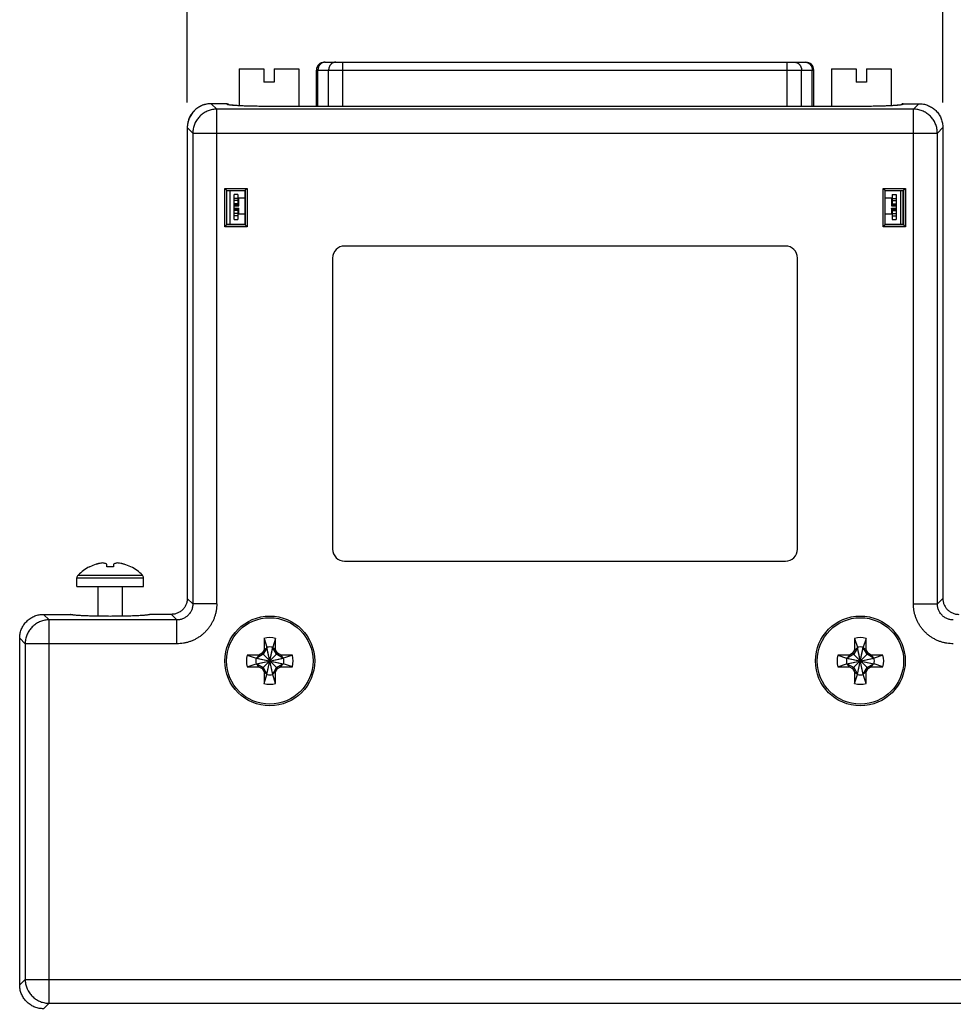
# Model space of a CAD drawing. Header units: inches. Extents: x 0.2 to 16.8, y 0.1 to 10.8.
# Tile 3 of 15: x 7.3 to 9.6, y 3.9 to 6.4. Entities that reach past the tile are written whole.
import ezdxf

# ---------------------------------------------------------------- set-up
doc = ezdxf.new("R2010")
doc.units = ezdxf.units.IN
doc.header["$LTSCALE"] = 0.935
doc.header["$MEASUREMENT"] = 0
doc.layers.get('0').update_dxf_attribs({"linetype": 'CONTINUOUS'})
doc.layers.add('DIMENSIONS', color=7, linetype='CONTINUOUS')
doc.styles.get("Standard").update_dxf_attribs({"font": 'txt', "width": 0.8})
doc.dimstyles.new('DIMSTYLE_1', dxfattribs={"dimtxt": 0.125, "dimasz": 0.18, "dimexe": 0.18, "dimexo": 0.0625, "dimgap": 0.09, "dimtad": 0, "dimtih": 1, "dimtoh": 1, "dimdec": 3, "dimzin": 4, "dimdsep": 46, "dimtxsty": 'STANDARD', "dimblk": '_FILLED', "dimblk1": '_FILLED', "dimblk2": '_FILLED', "dimcen": 0.09, "dimadec": 0, "dimazin": 0, "dimtp": 0.01, "dimtm": 0.01, "dimtfac": 1, "dimtdec": 3, "dimtofl": 0, "dimtmove": 0, "dimatfit": 3, "dimldrblk": '_FILLED', "dimfxl": 1, "dimtolj": 1, "dimtzin": 4, "dimarcsym": 0})

# ---------------------------------------------------------------- blocks, each defined once
blk = doc.blocks.new('_FILLED')
at = {"color": 0, "linetype": 'BYBLOCK'}
blk.add_solid([(0, 0), (-1, 0.174), (-1, -0.174)], dxfattribs=at)
blk = doc.blocks.new('*D3')
at = {"layer": 'DIMENSIONS', "color": 2, "linetype": 'CONTINUOUS'}
for p, q in [((7.6815, 6.1593), (7.6815, 7.228)), ((9.5751, 6.1593), (9.5751, 7.228)), ((7.6815, 7.103), (7.3215, 7.103)), ((9.5751, 7.103), (9.9415, 7.103))]:
    blk.add_line(p, q, dxfattribs=at)
at = {"layer": 'DIMENSIONS', "color": 2, "linetype": 'CONTINUOUS', "xscale": 0.18, "yscale": 0.18, "zscale": 0.18}
blk.add_blockref('_FILLED', (7.6815, 7.103), dxfattribs=at)
at = {"layer": 'DIMENSIONS', "color": 2, "linetype": 'CONTINUOUS', "xscale": 0.18, "yscale": 0.18, "zscale": 0.18, "rotation": 180}
blk.add_blockref('_FILLED', (9.5751, 7.103), dxfattribs=at)
at = {"layer": 'DIMENSIONS', "color": 2, "linetype": 'CONTINUOUS', "width": 0.8}
for s, p in [('1.894', (10.004, 7.0405)), ('[', (10.629, 7.0405)), ('48.1', (10.729, 7.0405)), (']', (11.129, 7.0405))]:
    blk.add_text(s, height=0.125, dxfattribs=at).set_placement(p)

msp = doc.modelspace()

# ---------------------------------------------------------------- linework, layer by layer
at = {"color": 7, "linetype": 'CONTINUOUS'}
for p, q in [((7.8114, 6.2442), (7.8114, 6.1515)), ((7.8114, 6.2442), (7.8734, 6.2442)), ((7.8734, 6.2442), (7.8734, 6.2107)), ((7.899, 6.2442), (7.899, 6.2107)), ((7.899, 6.2442), (7.961, 6.2442)), ((7.961, 6.2442), (7.961, 6.1499)), ((8.025, 6.2607), (9.2317, 6.2607)), ((8.0715, 6.1499), (8.0715, 6.2607)), ((9.1852, 6.1499), (9.1852, 6.2607)), ((9.2957, 6.2442), (9.2957, 6.1499)), ((9.2957, 6.2442), (9.3577, 6.2442)), ((9.3577, 6.2442), (9.3577, 6.2107)), ((9.3833, 6.2442), (9.3833, 6.2107)), ((9.3833, 6.2442), (9.4453, 6.2442)), ((9.4453, 6.2442), (9.4453, 6.1515)), ((8.0053, 6.1499), (8.0053, 6.241)), ((8.0053, 6.241), (9.2514, 6.241)), ((8.009, 6.1499), (8.009, 6.241)), ((8.0358, 6.1499), (8.0358, 6.241)), ((9.2209, 6.1499), (9.2209, 6.241)), ((9.2477, 6.1499), (9.2477, 6.241)), ((9.2514, 6.1499), (9.2514, 6.241)), ((7.899, 6.2107), (7.8734, 6.2107)), ((9.3833, 6.2107), (9.3577, 6.2107)), ((7.7414, 6.1567), (7.7414, 6.1567)), ((7.7414, 6.1567), (7.7553, 6.1429)), ((7.7812, 6.1567), (7.7414, 6.1567)), ((7.7812, 6.1554), (7.7812, 6.1567)), ((7.8837, 6.1499), (7.867, 6.15)), ((7.8862, 6.1499), (7.8837, 6.1499)), ((7.8862, 6.1499), (7.8862, 6.1499)), ((9.3734, 6.1499), (7.8862, 6.1499)), ((9.3705, 6.1499), (9.3705, 6.1499)), ((9.3901, 6.15), (9.3734, 6.1499)), ((9.4057, 6.1502), (9.3901, 6.15)), ((9.4755, 6.1567), (9.4755, 6.1554)), ((9.4755, 6.1567), (9.5152, 6.1567)), ((9.5014, 6.1429), (9.5152, 6.1567)), ((9.5152, 6.1567), (9.5152, 6.1567)), ((7.7553, 4.9028), (7.7553, 6.1429)), ((9.5014, 6.1429), (7.7553, 6.1429)), ((9.5014, 4.9028), (9.5014, 6.1429)), ((7.6815, 6.0968), (7.6815, 4.9167)), ((7.6815, 6.0968), (7.6954, 6.083)), ((7.6815, 6.0968), (7.6815, 6.0968)), ((9.5613, 6.083), (9.5751, 6.0968)), ((9.5751, 6.0968), (9.5751, 4.9167)), ((9.5752, 6.0968), (9.5751, 6.0968)), ((7.6954, 6.083), (7.6954, 4.9028)), ((7.6954, 6.083), (9.5613, 6.083)), ((9.5613, 4.9028), (9.5613, 6.083)), ((7.7753, 5.8483), (7.7753, 5.9444)), ((7.7753, 5.9444), (7.8314, 5.9444)), ((7.7803, 5.8533), (7.7803, 5.9394)), ((7.7803, 5.9394), (7.8264, 5.9394)), ((7.7805, 5.9389), (7.8258, 5.9389)), ((7.7808, 5.8539), (7.7808, 5.9389)), ((7.7878, 5.9389), (7.7878, 5.8539)), ((7.7986, 5.8667), (7.7986, 5.9288)), ((7.8085, 5.9288), (7.7986, 5.9288)), ((7.8085, 5.9288), (7.8085, 5.9027)), ((7.8258, 5.9389), (7.8258, 5.8539)), ((7.8264, 5.9394), (7.8264, 5.8533)), ((7.8314, 5.9444), (7.8314, 5.8483)), ((9.4253, 5.8483), (9.4253, 5.9444)), ((9.4253, 5.9444), (9.4814, 5.9444)), ((9.4303, 5.8533), (9.4303, 5.9394)), ((9.4303, 5.9394), (9.4764, 5.9394)), ((9.4308, 5.8539), (9.4308, 5.9389)), ((9.4308, 5.9389), (9.4762, 5.9389)), ((9.4482, 5.9288), (9.4482, 5.9027)), ((9.4482, 5.9288), (9.4581, 5.9288)), ((9.4581, 5.9288), (9.4581, 5.8667)), ((9.4689, 5.9389), (9.4689, 5.8539)), ((9.4758, 5.8539), (9.4758, 5.9389)), ((9.4764, 5.9394), (9.4764, 5.8533)), ((9.4814, 5.9444), (9.4814, 5.8483)), ((7.8085, 5.9194), (7.7986, 5.9194)), ((7.8085, 5.9143), (7.7986, 5.9143)), ((7.8085, 5.9061), (7.7986, 5.9061)), ((7.8085, 5.9047), (7.7986, 5.9047)), ((7.7986, 5.9027), (7.8085, 5.9027)), ((7.7986, 5.9007), (7.8104, 5.9007)), ((7.8104, 5.9007), (7.8104, 5.9201)), ((7.8258, 5.9201), (7.8104, 5.9201)), ((9.4463, 5.9201), (9.4308, 5.9201)), ((9.4463, 5.9201), (9.4463, 5.9007)), ((9.4463, 5.9007), (9.4581, 5.9007)), ((9.4482, 5.9194), (9.4581, 5.9194)), ((9.4482, 5.9143), (9.4581, 5.9143)), ((9.4482, 5.9061), (9.4581, 5.9061)), ((9.4482, 5.9047), (9.4581, 5.9047)), ((9.4482, 5.9027), (9.4581, 5.9027)), ((7.7986, 5.8947), (7.8104, 5.8947)), ((7.7986, 5.8927), (7.8085, 5.8927)), ((7.8085, 5.8907), (7.7986, 5.8907)), ((7.8085, 5.8893), (7.7986, 5.8893)), ((7.8085, 5.8811), (7.7986, 5.8811)), ((7.8085, 5.876), (7.7986, 5.876)), ((7.8085, 5.8927), (7.8085, 5.8667)), ((7.8085, 5.8808), (7.8258, 5.8808)), ((7.8104, 5.8808), (7.8104, 5.8947)), ((9.4308, 5.8808), (9.4482, 5.8808)), ((9.4463, 5.8947), (9.4463, 5.8808)), ((9.4463, 5.8947), (9.4581, 5.8947)), ((9.4482, 5.8927), (9.4482, 5.8667)), ((9.4482, 5.8927), (9.4581, 5.8927)), ((9.4482, 5.8907), (9.4581, 5.8907)), ((9.4482, 5.8893), (9.4581, 5.8893)), ((9.4482, 5.8811), (9.4581, 5.8811)), ((9.4482, 5.876), (9.4581, 5.876)), ((7.8264, 5.8533), (7.7803, 5.8533)), ((7.8258, 5.8539), (7.7805, 5.8539)), ((7.7986, 5.8666), (7.8085, 5.8666)), ((9.4764, 5.8533), (9.4303, 5.8533)), ((9.4762, 5.8539), (9.4308, 5.8539)), ((9.4482, 5.8666), (9.4581, 5.8666)), ((7.8314, 5.8483), (7.7753, 5.8483)), ((9.4814, 5.8483), (9.4253, 5.8483)), ((9.1808, 5.7999), (8.0758, 5.7999)), ((8.0458, 5.7699), (8.0458, 5.0399)), ((9.2108, 5.0399), (9.2108, 5.7699)), ((7.4799, 4.9959), (7.4799, 5.0026)), ((7.4969, 5.0026), (7.4969, 4.9959)), ((8.0758, 5.0099), (9.1808, 5.0099)), ((7.4049, 4.9464), (7.4049, 4.9681)), ((7.4049, 4.9681), (7.5719, 4.9681)), ((7.4078, 4.9752), (7.5689, 4.9752)), ((7.5719, 4.9464), (7.5719, 4.9681)), ((7.4049, 4.9464), (7.5719, 4.9464)), ((7.4579, 4.872), (7.4579, 4.9464)), ((7.5189, 4.872), (7.5189, 4.9464)), ((7.6954, 4.9028), (7.6815, 4.9167)), ((7.6815, 4.9167), (7.6815, 4.9167)), ((9.5751, 4.9167), (9.5613, 4.9028)), ((9.5752, 4.9167), (9.5751, 4.9167)), ((7.7553, 4.9028), (7.6954, 4.9028)), ((9.5014, 4.9028), (9.5613, 4.9028)), ((7.3214, 4.8767), (7.3214, 4.8767)), ((7.3353, 4.8629), (7.3214, 4.8767)), ((7.3214, 4.8767), (7.3885, 4.8767)), ((7.3353, 3.9019), (7.3353, 4.8629)), ((7.6554, 4.8629), (7.3353, 4.8629)), ((7.3885, 4.8767), (7.3885, 4.8767)), ((7.5883, 4.8767), (7.5882, 4.8767)), ((7.6416, 4.8767), (7.5882, 4.8767)), ((7.6416, 4.8767), (7.6416, 4.8767)), ((7.6554, 4.8629), (7.6416, 4.8767)), ((7.6554, 4.803), (7.6554, 4.8629)), ((7.2615, 3.948), (7.2615, 4.8168)), ((7.2754, 4.803), (7.2615, 4.8168)), ((7.2615, 4.8168), (7.2615, 4.8168)), ((7.8738, 4.8165), (7.8738, 4.7874)), ((7.8738, 4.8165), (7.8811, 4.7942)), ((7.9029, 4.8165), (7.8956, 4.7942)), ((7.9029, 4.7874), (7.9029, 4.8165)), ((9.3538, 4.8165), (9.3611, 4.7942)), ((9.3538, 4.8165), (9.3538, 4.7874)), ((9.3829, 4.8165), (9.3756, 4.7942)), ((9.3829, 4.7874), (9.3829, 4.8165)), ((7.2754, 4.803), (7.2754, 3.9618)), ((7.6554, 4.803), (7.2754, 4.803)), ((7.8811, 4.7928), (7.8717, 4.7766)), ((7.8738, 4.7874), (7.8811, 4.7928)), ((7.8811, 4.7942), (7.8811, 4.7928)), ((7.8956, 4.7256), (7.8811, 4.7942)), ((7.8811, 4.7256), (7.8956, 4.7942)), ((7.8956, 4.7271), (7.8811, 4.7928)), ((7.8811, 4.7271), (7.8956, 4.7928)), ((7.8956, 4.7928), (7.8956, 4.7942)), ((7.905, 4.7766), (7.8956, 4.7928)), ((7.9029, 4.7874), (7.8956, 4.7928)), ((9.3611, 4.7928), (9.3517, 4.7766)), ((9.3538, 4.7874), (9.3611, 4.7928)), ((9.3611, 4.7942), (9.3611, 4.7928)), ((9.3756, 4.7256), (9.3611, 4.7942)), ((9.3611, 4.7256), (9.3756, 4.7942)), ((9.3756, 4.7271), (9.3611, 4.7928)), ((9.3611, 4.7271), (9.3756, 4.7928)), ((9.3756, 4.7928), (9.3756, 4.7942)), ((9.3829, 4.7874), (9.3756, 4.7928)), ((9.385, 4.7766), (9.3756, 4.7928)), ((7.8317, 4.7745), (7.854, 4.7672)), ((7.8609, 4.7745), (7.8317, 4.7745)), ((7.854, 4.7672), (7.9227, 4.7526)), ((7.8555, 4.7672), (7.854, 4.7672)), ((7.854, 4.7526), (7.9227, 4.7672)), ((7.8717, 4.7766), (7.8555, 4.7672)), ((7.8609, 4.7745), (7.8555, 4.7672)), ((7.8555, 4.7672), (7.9212, 4.7526)), ((7.8555, 4.7526), (7.9212, 4.7672)), ((7.869, 4.7792), (7.8609, 4.7745)), ((7.8738, 4.7874), (7.869, 4.7792)), ((7.869, 4.7792), (7.9076, 4.7406)), ((7.869, 4.7406), (7.9076, 4.7792)), ((7.9076, 4.7792), (7.9029, 4.7874)), ((7.9212, 4.7672), (7.905, 4.7766)), ((7.9158, 4.7745), (7.9076, 4.7792)), ((7.9158, 4.7745), (7.9212, 4.7672)), ((7.945, 4.7745), (7.9158, 4.7745)), ((7.9227, 4.7672), (7.9212, 4.7672)), ((7.945, 4.7745), (7.9227, 4.7672)), ((9.3409, 4.7745), (9.3117, 4.7745)), ((9.3117, 4.7745), (9.334, 4.7672)), ((9.334, 4.7526), (9.4027, 4.7672)), ((9.3355, 4.7672), (9.334, 4.7672)), ((9.334, 4.7672), (9.4027, 4.7526)), ((9.3517, 4.7766), (9.3355, 4.7672)), ((9.3409, 4.7745), (9.3355, 4.7672)), ((9.3355, 4.7526), (9.4012, 4.7672)), ((9.3355, 4.7672), (9.4012, 4.7526)), ((9.349, 4.7792), (9.3409, 4.7745)), ((9.3538, 4.7874), (9.349, 4.7792)), ((9.349, 4.7792), (9.3876, 4.7406)), ((9.349, 4.7406), (9.3876, 4.7792)), ((9.3876, 4.7792), (9.3829, 4.7874)), ((9.4012, 4.7672), (9.385, 4.7766)), ((9.3958, 4.7745), (9.3876, 4.7792)), ((9.425, 4.7745), (9.3958, 4.7745)), ((9.3958, 4.7745), (9.4012, 4.7672)), ((9.4027, 4.7672), (9.4012, 4.7672)), ((9.425, 4.7745), (9.4027, 4.7672)), ((7.8317, 4.7453), (7.854, 4.7526)), ((7.8317, 4.7453), (7.8609, 4.7453)), ((7.854, 4.7526), (7.8555, 4.7526)), ((7.8609, 4.7453), (7.8555, 4.7526)), ((7.8555, 4.7526), (7.8717, 4.7433)), ((7.8609, 4.7453), (7.869, 4.7406)), ((7.869, 4.7406), (7.8738, 4.7324)), ((7.8717, 4.7433), (7.8811, 4.7271)), ((7.8956, 4.7271), (7.905, 4.7433)), ((7.9029, 4.7324), (7.9076, 4.7406)), ((7.905, 4.7433), (7.9212, 4.7526)), ((7.9076, 4.7406), (7.9158, 4.7453)), ((7.9158, 4.7453), (7.9212, 4.7526)), ((7.9158, 4.7453), (7.945, 4.7453)), ((7.9212, 4.7526), (7.9227, 4.7526)), ((7.945, 4.7453), (7.9227, 4.7526)), ((9.3117, 4.7453), (9.334, 4.7526)), ((9.3117, 4.7453), (9.3409, 4.7453)), ((9.334, 4.7526), (9.3355, 4.7526)), ((9.3355, 4.7526), (9.3517, 4.7433)), ((9.3409, 4.7453), (9.3355, 4.7526)), ((9.3409, 4.7453), (9.349, 4.7406)), ((9.349, 4.7406), (9.3538, 4.7324)), ((9.3517, 4.7433), (9.3611, 4.7271)), ((9.3756, 4.7271), (9.385, 4.7433)), ((9.3829, 4.7324), (9.3876, 4.7406)), ((9.385, 4.7433), (9.4012, 4.7526)), ((9.3876, 4.7406), (9.3958, 4.7453)), ((9.3958, 4.7453), (9.4012, 4.7526)), ((9.3958, 4.7453), (9.425, 4.7453)), ((9.4012, 4.7526), (9.4027, 4.7526)), ((9.425, 4.7453), (9.4027, 4.7526)), ((7.8738, 4.7324), (7.8738, 4.7033)), ((7.8738, 4.7324), (7.8811, 4.7271)), ((7.8738, 4.7033), (7.8811, 4.7256)), ((7.8811, 4.7271), (7.8811, 4.7256)), ((7.9029, 4.7324), (7.8956, 4.7271)), ((7.8956, 4.7256), (7.8956, 4.7271)), ((7.9029, 4.7033), (7.8956, 4.7256)), ((7.9029, 4.7033), (7.9029, 4.7324)), ((9.3538, 4.7324), (9.3611, 4.7271)), ((9.3538, 4.7324), (9.3538, 4.7033)), ((9.3538, 4.7033), (9.3611, 4.7256)), ((9.3611, 4.7271), (9.3611, 4.7256)), ((9.3829, 4.7324), (9.3756, 4.7271)), ((9.3756, 4.7256), (9.3756, 4.7271)), ((9.3829, 4.7033), (9.3756, 4.7256)), ((9.3829, 4.7033), (9.3829, 4.7324)), ((7.2615, 3.948), (7.2754, 3.9618)), ((7.2754, 3.9618), (9.9813, 3.9618)), ((7.2615, 3.948), (7.2615, 3.948)), ((7.3214, 3.8881), (7.3353, 3.9019)), ((7.3353, 3.9019), (9.9214, 3.9019))]:
    msp.add_line(p, q, dxfattribs=at)
for points in [[(7.7297, 6.1556), (7.7179, 6.1519), (7.7049, 6.1443), (7.6942, 6.1337), (7.6865, 6.1208), (7.6828, 6.109)], [(7.7884, 6.1534), (7.7866, 6.1537), (7.7853, 6.154), (7.7844, 6.1542), (7.7843, 6.1542)], [(7.867, 6.15), (7.8514, 6.1502), (7.844, 6.1503), (7.837, 6.1505), (7.8304, 6.1507), (7.8242, 6.1509), (7.8185, 6.1512), (7.8131, 6.1514), (7.8083, 6.1517), (7.8038, 6.152), (7.7999, 6.1523), (7.7963, 6.1526), (7.7933, 6.1528), (7.7906, 6.1531), (7.7884, 6.1534)], [(9.4683, 6.1534), (9.4661, 6.1531), (9.4635, 6.1529), (9.4604, 6.1526), (9.4569, 6.1523), (9.453, 6.152), (9.4486, 6.1517), (9.4437, 6.1514), (9.4384, 6.1512), (9.4327, 6.151), (9.4265, 6.1507), (9.4199, 6.1505), (9.413, 6.1504), (9.4057, 6.1502)], [(9.4727, 6.1543), (9.4727, 6.1543), (9.4723, 6.1542), (9.4714, 6.154), (9.4701, 6.1537), (9.4683, 6.1534)]]:
    msp.add_lwpolyline(points, dxfattribs=at)
for centre, radius in [((7.8883, 4.7599), 0.1125), ((7.8883, 4.7599), 0.1083), ((9.3683, 4.7599), 0.1125), ((9.3683, 4.7599), 0.1083)]:
    msp.add_circle(centre, radius, dxfattribs=at)
for centre, radius, start, end in [((8.025, 6.241), 0.0197, 90, 180), ((9.2317, 6.241), 0.0197, 0, 90), ((8.0758, 5.7699), 0.03, 90, 180), ((9.1808, 5.7699), 0.03, 0, 90), ((8.0758, 5.0399), 0.03, 180, 270), ((9.1808, 5.0399), 0.03, 270, 360), ((7.4884, 4.8941), 0.1143, 117.0949, 134.8073), ((7.4884, 4.8941), 0.114, 107.8829, 116.7492), ((7.4884, 4.8941), 0.114, 63.2508, 72.1171), ((7.4884, 4.8941), 0.1143, 45.1927, 62.9051), ((7.4149, 4.9681), 0.01, 134.8073, 180), ((7.5619, 4.9681), 0.01, 0, 45.1927), ((7.8883, 4.7599), 0.0585, 75.5723, 104.4277), ((9.3683, 4.7599), 0.0585, 75.5723, 104.4277), ((7.8883, 4.7599), 0.0351, 78.0164, 101.9836), ((9.3683, 4.7599), 0.0351, 78.0164, 101.9836), ((7.8883, 4.7599), 0.0585, 165.5723, 194.4277), ((7.8883, 4.7599), 0.0351, 168.0164, 191.9836), ((7.8883, 4.7599), 0.0351, 348.0164, 11.9836), ((7.8883, 4.7599), 0.0585, 345.5723, 14.4277), ((9.3683, 4.7599), 0.0585, 165.5723, 194.4277), ((9.3683, 4.7599), 0.0351, 168.0164, 191.9836), ((9.3683, 4.7599), 0.0351, 348.0164, 11.9836), ((9.3683, 4.7599), 0.0585, 345.5723, 14.4277), ((7.8883, 4.7599), 0.0351, 258.0164, 281.9836), ((9.3683, 4.7599), 0.0351, 258.0164, 281.9836), ((7.8883, 4.7599), 0.0585, 255.5723, 284.4277), ((9.3683, 4.7599), 0.0585, 255.5723, 284.4277)]:
    msp.add_arc(centre, radius, start, end, dxfattribs=at)
for points, knots in [([(8.0229, 6.2602), (8.0222, 6.26), (8.0209, 6.2596), (8.0191, 6.2588), (8.0173, 6.2577), (8.0157, 6.2564), (8.0142, 6.255), (8.0129, 6.2533), (8.0117, 6.2515), (8.0107, 6.2496), (8.01, 6.2475), (8.0094, 6.2454), (8.0091, 6.2432), (8.009, 6.2417), (8.009, 6.241)], [0, 0, 0, 0, 0.079212, 0.159013, 0.239546, 0.320916, 0.403181, 0.486354, 0.570403, 0.655253, 0.740794, 0.826879, 0.913343, 1, 1, 1, 1]), ([(8.0268, 6.2607), (8.0262, 6.2607), (8.0248, 6.2606), (8.0235, 6.2604), (8.0229, 6.2602)], [0, 0, 0, 0, 0.499325, 1, 1, 1, 1]), ([(8.0536, 6.2607), (8.053, 6.2607), (8.0516, 6.2606), (8.0497, 6.2602), (8.0477, 6.2596), (8.0459, 6.2588), (8.0441, 6.2577), (8.0425, 6.2564), (8.041, 6.255), (8.0397, 6.2533), (8.0385, 6.2515), (8.0375, 6.2496), (8.0368, 6.2475), (8.0362, 6.2454), (8.0359, 6.2432), (8.0358, 6.2417), (8.0358, 6.241)], [0, 0, 0, 0, 0.0679, 0.135984, 0.204424, 0.273373, 0.342956, 0.41326, 0.484338, 0.556201, 0.628821, 0.702133, 0.776041, 0.850421, 0.925127, 1, 1, 1, 1]), ([(9.203, 6.2607), (9.2037, 6.2607), (9.205, 6.2606), (9.207, 6.2602), (9.2089, 6.2596), (9.2108, 6.2588), (9.2126, 6.2577), (9.2142, 6.2564), (9.2157, 6.255), (9.217, 6.2533), (9.2182, 6.2515), (9.2191, 6.2496), (9.2199, 6.2475), (9.2205, 6.2454), (9.2208, 6.2432), (9.2209, 6.2417), (9.2209, 6.241)], [0, 0, 0, 0, 0.0679, 0.135984, 0.204424, 0.273373, 0.342956, 0.41326, 0.484338, 0.556201, 0.628821, 0.702133, 0.776041, 0.850421, 0.925127, 1, 1, 1, 1]), ([(9.2298, 6.2607), (9.2305, 6.2607), (9.2318, 6.2606), (9.2332, 6.2604), (9.2338, 6.2602)], [0, 0, 0, 0, 0.499325, 1, 1, 1, 1]), ([(9.2338, 6.2602), (9.2345, 6.26), (9.2358, 6.2596), (9.2376, 6.2588), (9.2394, 6.2577), (9.241, 6.2564), (9.2425, 6.255), (9.2438, 6.2533), (9.245, 6.2515), (9.246, 6.2496), (9.2467, 6.2475), (9.2473, 6.2454), (9.2476, 6.2432), (9.2477, 6.2417), (9.2477, 6.241)], [0, 0, 0, 0, 0.079212, 0.159013, 0.239546, 0.320916, 0.403181, 0.486354, 0.570403, 0.655253, 0.740794, 0.826879, 0.913343, 1, 1, 1, 1]), ([(7.7297, 6.1556), (7.7281, 6.1552), (7.7248, 6.1544), (7.7197, 6.1527), (7.7147, 6.1505), (7.7098, 6.1478), (7.7053, 6.1447), (7.701, 6.1411), (7.6971, 6.1372), (7.6936, 6.133), (7.6904, 6.1284), (7.6877, 6.1236), (7.6855, 6.1185), (7.6839, 6.1136), (7.6831, 6.1104), (7.6828, 6.109)], [0, 0, 0, 0, 0.06869, 0.14791, 0.227056, 0.306114, 0.385085, 0.463994, 0.542874, 0.621762, 0.700696, 0.779707, 0.858803, 0.937977, 1, 1, 1, 1]), ([(7.7414, 6.1567), (7.7396, 6.1567), (7.7359, 6.1565), (7.732, 6.156), (7.7299, 6.1556), (7.7297, 6.1556)], [0, 0, 0, 0, 0.468635, 0.937416, 1, 1, 1, 1]), ([(7.7812, 6.1567), (7.7815, 6.1567), (7.7821, 6.1567), (7.7829, 6.1564), (7.7838, 6.1561), (7.7845, 6.1555), (7.7851, 6.1549), (7.7855, 6.1543), (7.7857, 6.154), (7.7857, 6.1539)], [0, 0, 0, 0, 0.154357, 0.312359, 0.472052, 0.631519, 0.789127, 0.943862, 1, 1, 1, 1]), ([(7.7812, 6.1554), (7.7815, 6.1554), (7.7821, 6.1553), (7.7829, 6.1551), (7.7837, 6.1547), (7.7842, 6.1544), (7.7845, 6.1542), (7.7845, 6.1542)], [0, 0, 0, 0, 0.244728, 0.489426, 0.734077, 0.978669, 1, 1, 1, 1]), ([(7.7826, 6.1545), (7.7823, 6.1546), (7.7817, 6.1547), (7.7812, 6.1552), (7.7812, 6.1554)], [0, 0, 0, 0, 0.668007, 1, 1, 1, 1]), ([(7.79, 6.1532), (7.789, 6.1533), (7.7871, 6.1535), (7.7852, 6.1539), (7.7844, 6.154)], [0, 0, 0, 0, 0.559341, 1, 1, 1, 1]), ([(7.8862, 6.1499), (7.8834, 6.1499), (7.8777, 6.1499), (7.8691, 6.1499), (7.8607, 6.15), (7.8523, 6.1502), (7.8442, 6.1503), (7.8364, 6.1505), (7.829, 6.1508), (7.8219, 6.151), (7.8153, 6.1513), (7.8091, 6.1516), (7.8035, 6.152), (7.7985, 6.1523), (7.794, 6.1527), (7.7913, 6.153), (7.79, 6.1532)], [0, 0, 0, 0, 0.088787, 0.177697, 0.265894, 0.352571, 0.436933, 0.518225, 0.595886, 0.66947, 0.738523, 0.802561, 0.861091, 0.913694, 0.960091, 1, 1, 1, 1]), ([(9.4666, 6.1532), (9.4654, 6.153), (9.4626, 6.1527), (9.4582, 6.1523), (9.4531, 6.152), (9.4475, 6.1516), (9.4414, 6.1513), (9.4347, 6.151), (9.4277, 6.1508), (9.4202, 6.1505), (9.4124, 6.1503), (9.4043, 6.1502), (9.396, 6.15), (9.3875, 6.1499), (9.379, 6.1499), (9.3733, 6.1499), (9.3705, 6.1499)], [0, 0, 0, 0, 0.03997, 0.086419, 0.139076, 0.197655, 0.261727, 0.330807, 0.404404, 0.482055, 0.56332, 0.647635, 0.734253, 0.822395, 0.911253, 1, 1, 1, 1]), ([(9.4755, 6.1554), (9.4755, 6.1552), (9.4749, 6.1547), (9.4739, 6.1544), (9.4721, 6.154), (9.4706, 6.1537), (9.4698, 6.1536)], [0, 0, 0, 0, 0.094093, 0.283542, 0.584915, 1, 1, 1, 1]), ([(9.4755, 6.1567), (9.4752, 6.1567), (9.4746, 6.1567), (9.4738, 6.1565), (9.473, 6.1561), (9.4723, 6.1556), (9.4716, 6.155), (9.4712, 6.1544), (9.471, 6.154), (9.471, 6.1539)], [0, 0, 0, 0, 0.151325, 0.301894, 0.454162, 0.609211, 0.766884, 0.926165, 1, 1, 1, 1]), ([(9.4755, 6.1554), (9.4752, 6.1554), (9.4746, 6.1553), (9.4737, 6.1551), (9.473, 6.1547), (9.4725, 6.1544), (9.4722, 6.1542), (9.4722, 6.1542)], [0, 0, 0, 0, 0.244769, 0.489504, 0.734187, 0.978808, 1, 1, 1, 1]), ([(9.5152, 6.1567), (9.5171, 6.1567), (9.5208, 6.1565), (9.5263, 6.1558), (9.5317, 6.1545), (9.5369, 6.1527), (9.542, 6.1505), (9.5468, 6.1478), (9.5514, 6.1447), (9.5556, 6.1412), (9.5596, 6.1373), (9.5631, 6.133), (9.5662, 6.1284), (9.5689, 6.1236), (9.5712, 6.1185), (9.5729, 6.1133), (9.5742, 6.1079), (9.575, 6.1024), (9.5751, 6.0987), (9.5751, 6.0968)], [0, 0, 0, 0, 0.058926, 0.11785, 0.176738, 0.235578, 0.294358, 0.353078, 0.411754, 0.47041, 0.529078, 0.587797, 0.646584, 0.705423, 0.764291, 0.823182, 0.882097, 0.94104, 1, 1, 1, 1]), ([(7.7553, 6.1429), (7.7534, 6.1429), (7.7497, 6.1427), (7.7443, 6.1419), (7.7389, 6.1406), (7.7336, 6.1389), (7.7286, 6.1366), (7.7237, 6.1339), (7.7192, 6.1308), (7.7149, 6.1273), (7.711, 6.1233), (7.7075, 6.1191), (7.7043, 6.1145), (7.7016, 6.1097), (7.6994, 6.1046), (7.6976, 6.0994), (7.6963, 6.094), (7.6955, 6.0885), (7.6954, 6.0848), (7.6954, 6.083)], [0, 0, 0, 0, 0.05878, 0.117574, 0.176382, 0.235203, 0.294035, 0.352875, 0.411723, 0.470574, 0.529426, 0.588278, 0.647125, 0.705965, 0.764797, 0.823618, 0.882426, 0.94122, 1, 1, 1, 1]), ([(9.5613, 6.083), (9.5613, 6.0848), (9.5611, 6.0885), (9.5604, 6.094), (9.5591, 6.0994), (9.5573, 6.1046), (9.5551, 6.1097), (9.5524, 6.1145), (9.5492, 6.1191), (9.5457, 6.1233), (9.5418, 6.1273), (9.5375, 6.1308), (9.5329, 6.1339), (9.5281, 6.1366), (9.523, 6.1389), (9.5178, 6.1406), (9.5124, 6.1419), (9.5069, 6.1427), (9.5032, 6.1429), (9.5014, 6.1429)], [0, 0, 0, 0, 0.05878, 0.117574, 0.176382, 0.235203, 0.294035, 0.352875, 0.411722, 0.470574, 0.529426, 0.588277, 0.647125, 0.705965, 0.764797, 0.823618, 0.882426, 0.94122, 1, 1, 1, 1]), ([(7.6828, 6.109), (7.6827, 6.1086), (7.6823, 6.1064), (7.6817, 6.1024), (7.6815, 6.0987), (7.6815, 6.0968)], [0, 0, 0, 0, 0.097948, 0.548995, 1, 1, 1, 1]), ([(7.7803, 5.9394), (7.7803, 5.9395), (7.7802, 5.9395), (7.78, 5.9397), (7.7797, 5.94), (7.7793, 5.9404), (7.7787, 5.941), (7.778, 5.9417), (7.7772, 5.9425), (7.7763, 5.9434), (7.7756, 5.9441), (7.7753, 5.9444)], [0, 0, 0, 0, 0.01033, 0.043541, 0.104165, 0.191721, 0.305315, 0.445628, 0.609231, 0.79615, 1, 1, 1, 1]), ([(7.8264, 5.9394), (7.8264, 5.9395), (7.8265, 5.9395), (7.8267, 5.9397), (7.827, 5.94), (7.8274, 5.9404), (7.828, 5.941), (7.8287, 5.9417), (7.8295, 5.9425), (7.8304, 5.9434), (7.8311, 5.9441), (7.8314, 5.9444)], [0, 0, 0, 0, 0.01033, 0.043541, 0.104165, 0.191721, 0.305315, 0.445628, 0.609231, 0.79615, 1, 1, 1, 1]), ([(9.4303, 5.9394), (9.4303, 5.9395), (9.4302, 5.9395), (9.43, 5.9397), (9.4297, 5.94), (9.4293, 5.9404), (9.4287, 5.941), (9.428, 5.9417), (9.4272, 5.9425), (9.4263, 5.9434), (9.4256, 5.9441), (9.4253, 5.9444)], [0, 0, 0, 0, 0.01033, 0.043541, 0.104165, 0.191721, 0.305315, 0.445628, 0.609231, 0.79615, 1, 1, 1, 1]), ([(9.4764, 5.9394), (9.4764, 5.9395), (9.4765, 5.9395), (9.4767, 5.9397), (9.477, 5.94), (9.4774, 5.9404), (9.478, 5.941), (9.4787, 5.9417), (9.4795, 5.9425), (9.4804, 5.9434), (9.4811, 5.9441), (9.4814, 5.9444)], [0, 0, 0, 0, 0.01033, 0.043541, 0.104165, 0.191721, 0.305315, 0.445628, 0.609231, 0.79615, 1, 1, 1, 1]), ([(7.8085, 5.9203), (7.8085, 5.9202), (7.8085, 5.9202), (7.8086, 5.9202), (7.8088, 5.9202), (7.8091, 5.9202), (7.8093, 5.9202), (7.8097, 5.9202), (7.8099, 5.9202), (7.81, 5.9201)], [0, 0, 0, 0, 0.027223, 0.098732, 0.213542, 0.367625, 0.555066, 0.768533, 1, 1, 1, 1]), ([(7.8085, 5.9027), (7.8085, 5.9027), (7.8085, 5.9026), (7.8086, 5.9026), (7.8086, 5.9026)], [0, 0, 0, 0, 0.29036, 1, 1, 1, 1]), ([(7.8086, 5.9026), (7.8086, 5.9025), (7.8087, 5.9024), (7.8089, 5.9022), (7.8092, 5.9019), (7.8096, 5.9016), (7.8098, 5.9013), (7.81, 5.9012)], [0, 0, 0, 0, 0.101964, 0.250063, 0.448544, 0.699991, 1, 1, 1, 1]), ([(9.4463, 5.9201), (9.4464, 5.9201), (9.4466, 5.9201), (9.447, 5.9202), (9.4473, 5.9202), (9.4476, 5.9202), (9.4479, 5.9202), (9.4481, 5.9202), (9.4481, 5.9202), (9.4482, 5.9202)], [0, 0, 0, 0, 0.19843, 0.38916, 0.565057, 0.719508, 0.846473, 0.941077, 1, 1, 1, 1]), ([(9.4481, 5.9026), (9.4481, 5.9025), (9.4479, 5.9024), (9.4477, 5.9022), (9.4475, 5.9019), (9.4471, 5.9016), (9.4468, 5.9013), (9.4467, 5.9012)], [0, 0, 0, 0, 0.101964, 0.250063, 0.448544, 0.699991, 1, 1, 1, 1]), ([(9.4482, 5.9027), (9.4482, 5.9027), (9.4482, 5.9026), (9.4481, 5.9026), (9.4481, 5.9026)], [0, 0, 0, 0, 0.29036, 1, 1, 1, 1]), ([(7.8085, 5.8927), (7.8085, 5.8927), (7.8085, 5.8928), (7.8086, 5.8928), (7.8086, 5.8928)], [0, 0, 0, 0, 0.29036, 1, 1, 1, 1]), ([(7.8086, 5.8928), (7.8086, 5.8929), (7.8087, 5.893), (7.8089, 5.8932), (7.8092, 5.8935), (7.8096, 5.8938), (7.8098, 5.8941), (7.81, 5.8942)], [0, 0, 0, 0, 0.101964, 0.250063, 0.448544, 0.699991, 1, 1, 1, 1]), ([(9.4481, 5.8928), (9.4481, 5.8929), (9.4479, 5.893), (9.4477, 5.8932), (9.4475, 5.8935), (9.4471, 5.8938), (9.4468, 5.8941), (9.4467, 5.8942)], [0, 0, 0, 0, 0.101964, 0.250063, 0.448544, 0.699991, 1, 1, 1, 1]), ([(9.4482, 5.8927), (9.4482, 5.8927), (9.4482, 5.8928), (9.4481, 5.8928), (9.4481, 5.8928)], [0, 0, 0, 0, 0.29036, 1, 1, 1, 1]), ([(7.7803, 5.8533), (7.7803, 5.8533), (7.7802, 5.8532), (7.78, 5.853), (7.7797, 5.8527), (7.7793, 5.8523), (7.7787, 5.8517), (7.778, 5.851), (7.7772, 5.8502), (7.7763, 5.8493), (7.7756, 5.8486), (7.7753, 5.8483)], [0, 0, 0, 0, 0.01033, 0.043541, 0.104165, 0.191721, 0.305315, 0.445628, 0.609231, 0.79615, 1, 1, 1, 1]), ([(7.8264, 5.8533), (7.8264, 5.8533), (7.8265, 5.8532), (7.8267, 5.853), (7.827, 5.8527), (7.8274, 5.8523), (7.828, 5.8517), (7.8287, 5.851), (7.8295, 5.8502), (7.8304, 5.8493), (7.8311, 5.8486), (7.8314, 5.8483)], [0, 0, 0, 0, 0.01033, 0.043541, 0.104165, 0.191721, 0.305315, 0.445628, 0.609231, 0.79615, 1, 1, 1, 1]), ([(9.4303, 5.8533), (9.4303, 5.8533), (9.4302, 5.8532), (9.43, 5.853), (9.4297, 5.8527), (9.4293, 5.8523), (9.4287, 5.8517), (9.428, 5.851), (9.4272, 5.8502), (9.4263, 5.8493), (9.4256, 5.8486), (9.4253, 5.8483)], [0, 0, 0, 0, 0.01033, 0.043541, 0.104165, 0.191721, 0.305315, 0.445628, 0.609231, 0.79615, 1, 1, 1, 1]), ([(9.4764, 5.8533), (9.4764, 5.8533), (9.4765, 5.8532), (9.4767, 5.853), (9.477, 5.8527), (9.4774, 5.8523), (9.478, 5.8517), (9.4787, 5.851), (9.4795, 5.8502), (9.4804, 5.8493), (9.4811, 5.8486), (9.4814, 5.8483)], [0, 0, 0, 0, 0.01033, 0.043541, 0.104165, 0.191721, 0.305315, 0.445628, 0.609231, 0.79615, 1, 1, 1, 1]), ([(7.4365, 4.9956), (7.4366, 4.9957), (7.4367, 4.9957), (7.4369, 4.9958), (7.437, 4.9959), (7.4371, 4.9959)], [0, 0, 0, 0, 0.333327, 0.66666, 1, 1, 1, 1]), ([(7.4702, 5.0055), (7.4684, 5.0054), (7.4647, 5.005), (7.4591, 5.004), (7.4553, 5.0031), (7.4534, 5.0026)], [0, 0, 0, 0, 0.321164, 0.647819, 1, 1, 1, 1]), ([(7.4799, 5.0026), (7.4788, 5.0031), (7.4766, 5.004), (7.4733, 5.005), (7.4712, 5.0054), (7.4702, 5.0055)], [0, 0, 0, 0, 0.366515, 0.692656, 1, 1, 1, 1]), ([(7.4884, 4.9959), (7.4874, 4.9959), (7.4856, 4.9959), (7.4827, 4.9958), (7.4808, 4.9957), (7.4799, 4.9956)], [0, 0, 0, 0, 0.333475, 0.66683, 1, 1, 1, 1]), ([(7.4799, 4.9956), (7.4799, 4.9957), (7.4799, 4.9957), (7.4799, 4.9958), (7.4799, 4.9959), (7.4799, 4.9959)], [0, 0, 0, 0, 0.334472, 0.667839, 1, 1, 1, 1]), ([(7.4969, 4.9956), (7.4959, 4.9957), (7.494, 4.9958), (7.4912, 4.9959), (7.4893, 4.9959), (7.4884, 4.9959)], [0, 0, 0, 0, 0.333186, 0.666534, 1, 1, 1, 1]), ([(7.5066, 5.0055), (7.5055, 5.0054), (7.5034, 5.005), (7.5002, 5.004), (7.498, 5.0031), (7.4969, 5.0026)], [0, 0, 0, 0, 0.31055, 0.635789, 1, 1, 1, 1]), ([(7.4969, 4.9959), (7.4969, 4.9959), (7.4969, 4.9958), (7.4969, 4.9957), (7.4969, 4.9957), (7.4969, 4.9956)], [0, 0, 0, 0, 0.332161, 0.665528, 1, 1, 1, 1]), ([(7.5234, 5.0026), (7.5214, 5.0031), (7.5176, 5.004), (7.512, 5.005), (7.5084, 5.0054), (7.5066, 5.0055)], [0, 0, 0, 0, 0.35898, 0.686301, 1, 1, 1, 1]), ([(7.5175, 5.004), (7.5175, 5.004), (7.5195, 5.0036), (7.5214, 5.0031), (7.5234, 5.0026)], [0, 0, 0, 0, 0.009988, 1, 1, 1, 1]), ([(7.5402, 4.9956), (7.5402, 4.9957), (7.54, 4.9957), (7.5399, 4.9958), (7.5397, 4.9959), (7.5397, 4.9959)], [0, 0, 0, 0, 0.333327, 0.66666, 1, 1, 1, 1]), ([(7.6815, 4.9167), (7.6815, 4.9153), (7.6814, 4.9125), (7.6807, 4.9083), (7.6796, 4.9043), (7.6781, 4.9004), (7.6762, 4.8966), (7.674, 4.8931), (7.6713, 4.8899), (7.6684, 4.8869), (7.6651, 4.8843), (7.6616, 4.882), (7.6579, 4.8801), (7.654, 4.8786), (7.6499, 4.8775), (7.6458, 4.8769), (7.643, 4.8767), (7.6416, 4.8767)], [0, 0, 0, 0, 0.066835, 0.13369, 0.200517, 0.267278, 0.333934, 0.400464, 0.466899, 0.533287, 0.599693, 0.66618, 0.732792, 0.799516, 0.866318, 0.933166, 1, 1, 1, 1]), ([(9.5751, 4.9167), (9.5751, 4.9153), (9.5753, 4.9125), (9.5759, 4.9083), (9.577, 4.9043), (9.5785, 4.9004), (9.5804, 4.8966), (9.5827, 4.8931), (9.5853, 4.8899), (9.5883, 4.8869), (9.5916, 4.8843), (9.5951, 4.882), (9.5988, 4.8801), (9.6027, 4.8786), (9.6068, 4.8775), (9.6109, 4.8769), (9.6137, 4.8767), (9.6151, 4.8767)], [0, 0, 0, 0, 0.066798, 0.133548, 0.200247, 0.266906, 0.333534, 0.400134, 0.466714, 0.533287, 0.599867, 0.666466, 0.733095, 0.799754, 0.86645, 0.933195, 1, 1, 1, 1]), ([(7.6954, 4.9028), (7.6954, 4.9014), (7.6952, 4.8986), (7.6946, 4.8944), (7.6935, 4.8904), (7.692, 4.8865), (7.6901, 4.8827), (7.6878, 4.8792), (7.6852, 4.876), (7.6823, 4.873), (7.679, 4.8704), (7.6755, 4.8681), (7.6718, 4.8662), (7.6679, 4.8647), (7.6638, 4.8637), (7.6596, 4.863), (7.6568, 4.8629), (7.6554, 4.8629)], [0, 0, 0, 0, 0.067223, 0.134241, 0.20106, 0.267706, 0.334202, 0.400585, 0.466902, 0.533198, 0.599515, 0.665898, 0.732391, 0.799031, 0.865837, 0.932829, 1, 1, 1, 1]), ([(7.7553, 4.9028), (7.7553, 4.9001), (7.7551, 4.8947), (7.754, 4.8865), (7.7524, 4.8784), (7.75, 4.8704), (7.747, 4.8627), (7.7434, 4.8553), (7.7391, 4.8482), (7.7343, 4.8414), (7.729, 4.8351), (7.7231, 4.8292), (7.7168, 4.8239), (7.7101, 4.8191), (7.703, 4.8149), (7.6955, 4.8112), (7.6878, 4.8082), (7.6798, 4.8059), (7.6717, 4.8042), (7.6636, 4.8032), (7.6581, 4.803), (7.6554, 4.803)], [0, 0, 0, 0, 0.052022, 0.104444, 0.157144, 0.209999, 0.262884, 0.315677, 0.368366, 0.421029, 0.473736, 0.52647, 0.57918, 0.631849, 0.684537, 0.737311, 0.790158, 0.842964, 0.895614, 0.947994, 1, 1, 1, 1]), ([(9.6013, 4.803), (9.5985, 4.803), (9.5931, 4.8032), (9.5849, 4.8042), (9.5768, 4.8059), (9.5689, 4.8082), (9.5612, 4.8112), (9.5537, 4.8149), (9.5466, 4.8191), (9.5399, 4.8239), (9.5336, 4.8292), (9.5277, 4.8351), (9.5224, 4.8414), (9.5175, 4.8482), (9.5133, 4.8553), (9.5097, 4.8627), (9.5067, 4.8704), (9.5043, 4.8784), (9.5026, 4.8865), (9.5016, 4.8947), (9.5014, 4.9001), (9.5014, 4.9028)], [0, 0, 0, 0, 0.052006, 0.104386, 0.157035, 0.209842, 0.262689, 0.315463, 0.36815, 0.42082, 0.47353, 0.526263, 0.57897, 0.631634, 0.684323, 0.737116, 0.790001, 0.842856, 0.895556, 0.947978, 1, 1, 1, 1]), ([(9.6013, 4.8629), (9.5999, 4.8629), (9.597, 4.863), (9.5929, 4.8637), (9.5888, 4.8647), (9.5849, 4.8662), (9.5812, 4.8681), (9.5777, 4.8704), (9.5744, 4.873), (9.5715, 4.876), (9.5688, 4.8792), (9.5666, 4.8827), (9.5647, 4.8865), (9.5632, 4.8904), (9.5621, 4.8944), (9.5614, 4.8986), (9.5613, 4.9014), (9.5613, 4.9028)], [0, 0, 0, 0, 0.067171, 0.134164, 0.200969, 0.267609, 0.334102, 0.400485, 0.466803, 0.533098, 0.599416, 0.665798, 0.732294, 0.79894, 0.865759, 0.932777, 1, 1, 1, 1]), ([(7.2615, 4.8168), (7.2615, 4.8187), (7.2617, 4.8223), (7.2625, 4.8278), (7.2637, 4.8332), (7.2655, 4.8385), (7.2677, 4.8436), (7.2704, 4.8484), (7.2736, 4.853), (7.2771, 4.8572), (7.281, 4.8611), (7.2853, 4.8647), (7.2898, 4.8678), (7.2947, 4.8705), (7.2997, 4.8727), (7.305, 4.8745), (7.3104, 4.8758), (7.3159, 4.8765), (7.3196, 4.8767), (7.3214, 4.8767)], [0, 0, 0, 0, 0.058926, 0.11785, 0.176738, 0.235578, 0.294358, 0.353078, 0.411754, 0.47041, 0.529078, 0.587797, 0.646584, 0.705423, 0.764291, 0.823182, 0.882097, 0.94104, 1, 1, 1, 1]), ([(7.3353, 4.8629), (7.3334, 4.8629), (7.3297, 4.8627), (7.3243, 4.8619), (7.3189, 4.8606), (7.3136, 4.8589), (7.3086, 4.8566), (7.3037, 4.8539), (7.2992, 4.8508), (7.2949, 4.8473), (7.291, 4.8433), (7.2875, 4.8391), (7.2843, 4.8345), (7.2816, 4.8297), (7.2794, 4.8246), (7.2776, 4.8194), (7.2763, 4.814), (7.2755, 4.8085), (7.2754, 4.8048), (7.2754, 4.803)], [0, 0, 0, 0, 0.05878, 0.117574, 0.176382, 0.235203, 0.294035, 0.352875, 0.411722, 0.470574, 0.529426, 0.588277, 0.647125, 0.705965, 0.764797, 0.823618, 0.882426, 0.94122, 1, 1, 1, 1]), ([(7.5882, 4.8767), (7.588, 4.8765), (7.5872, 4.8762), (7.5857, 4.8758), (7.5835, 4.8754), (7.5806, 4.875), (7.5771, 4.8746), (7.573, 4.8742), (7.5682, 4.8738), (7.5629, 4.8735), (7.557, 4.8732), (7.5507, 4.8729), (7.5439, 4.8726), (7.5367, 4.8724), (7.5292, 4.8722), (7.5214, 4.872), (7.5133, 4.8719), (7.5051, 4.8718), (7.4968, 4.8718), (7.4884, 4.8717), (7.48, 4.8718), (7.4716, 4.8718), (7.4634, 4.8719), (7.4554, 4.872), (7.4476, 4.8722), (7.44, 4.8724), (7.4329, 4.8726), (7.4261, 4.8729), (7.4197, 4.8732), (7.4139, 4.8735), (7.4086, 4.8738), (7.4038, 4.8742), (7.3996, 4.8746), (7.3961, 4.875), (7.3932, 4.8754), (7.391, 4.8758), (7.3895, 4.8762), (7.3887, 4.8765), (7.3885, 4.8767)], [0, 0, 0, 0, 0.004549, 0.012374, 0.023546, 0.038046, 0.055823, 0.076699, 0.10056, 0.127289, 0.156603, 0.188341, 0.222341, 0.258242, 0.295847, 0.334963, 0.375175, 0.416266, 0.458022, 0.5, 0.541978, 0.583734, 0.624825, 0.665037, 0.704153, 0.741758, 0.777659, 0.811659, 0.843397, 0.872711, 0.89944, 0.923301, 0.944177, 0.961954, 0.976454, 0.987626, 0.995451, 1, 1, 1, 1]), ([(7.2754, 3.9618), (7.2754, 3.96), (7.2755, 3.9563), (7.2763, 3.9508), (7.2776, 3.9455), (7.2794, 3.9402), (7.2816, 3.9351), (7.2843, 3.9303), (7.2875, 3.9257), (7.291, 3.9215), (7.2949, 3.9176), (7.2992, 3.914), (7.3037, 3.9109), (7.3086, 3.9082), (7.3136, 3.9059), (7.3189, 3.9042), (7.3243, 3.9029), (7.3297, 3.9021), (7.3334, 3.9019), (7.3353, 3.9019)], [0, 0, 0, 0, 0.05878, 0.117574, 0.176382, 0.235203, 0.294035, 0.352875, 0.411723, 0.470574, 0.529426, 0.588278, 0.647125, 0.705965, 0.764797, 0.823618, 0.882426, 0.94122, 1, 1, 1, 1]), ([(7.3214, 3.8881), (7.3196, 3.8881), (7.3159, 3.8883), (7.3104, 3.889), (7.305, 3.8903), (7.2997, 3.8921), (7.2947, 3.8943), (7.2898, 3.897), (7.2853, 3.9002), (7.281, 3.9037), (7.2771, 3.9076), (7.2736, 3.9119), (7.2704, 3.9164), (7.2677, 3.9213), (7.2655, 3.9263), (7.2637, 3.9316), (7.2625, 3.937), (7.2617, 3.9425), (7.2615, 3.9462), (7.2615, 3.948)], [0, 0, 0, 0, 0.05896, 0.117903, 0.176818, 0.235709, 0.294577, 0.353416, 0.412202, 0.470919, 0.529587, 0.588241, 0.646916, 0.705636, 0.764418, 0.823259, 0.882148, 0.941074, 1, 1, 1, 1])]:
    msp.add_open_spline(points, degree=3, knots=knots, dxfattribs=at)
for points in [[(7.7844, 6.154), (7.7838, 6.1542), (7.7832, 6.1543), (7.7826, 6.1545)], [(9.4698, 6.1536), (9.4688, 6.1534), (9.4677, 6.1533), (9.4666, 6.1532)], [(7.81, 5.9201), (7.8102, 5.9201), (7.8103, 5.9201), (7.8104, 5.9201)], [(7.81, 5.9012), (7.8101, 5.901), (7.8103, 5.9009), (7.8104, 5.9007)], [(9.4467, 5.9012), (9.4466, 5.901), (9.4464, 5.9009), (9.4463, 5.9007)], [(7.81, 5.8942), (7.8101, 5.8944), (7.8103, 5.8945), (7.8104, 5.8947)], [(9.4467, 5.8942), (9.4466, 5.8944), (9.4464, 5.8945), (9.4463, 5.8947)], [(7.4365, 4.9956), (7.4365, 4.9957), (7.4364, 4.9959), (7.4364, 4.9959)], [(7.4365, 4.9956), (7.4365, 4.9957), (7.4363, 4.996), (7.4365, 4.9957), (7.4365, 4.9956)], [(7.4365, 4.9956), (7.4365, 4.9957), (7.4363, 4.996), (7.4365, 4.9957), (7.4365, 4.9956)], [(7.4534, 5.0026), (7.4553, 5.0031), (7.4573, 5.0036), (7.4593, 5.004)], [(7.5402, 4.9956), (7.5403, 4.9957), (7.5404, 4.9959), (7.5404, 4.9959)], [(7.5402, 4.9956), (7.5403, 4.9957), (7.5405, 4.996), (7.5403, 4.9957), (7.5402, 4.9956)], [(7.5402, 4.9956), (7.5403, 4.9957), (7.5405, 4.996), (7.5403, 4.9957), (7.5402, 4.9956)]]:
    msp.add_open_spline(points, degree=3, dxfattribs=at)

# ---------------------------------------------------------------- dimensions: what is measured, and where the dimension line sits
at = {"layer": 'DIMENSIONS', "color": 2, "linetype": 'CONTINUOUS'}
dim = msp.add_linear_dim(base=(9.5751, 7.103), p1=(7.6815, 6.1593), p2=(9.5751, 6.1593), dimstyle='DIMSTYLE_1', dxfattribs=at)
dim.commit()
dim.dimension.update_dxf_attribs({"geometry": '*D3', "text_midpoint": (10.6165, 7.103), "dimtype": 160})

doc.saveas('drawing.dxf')
